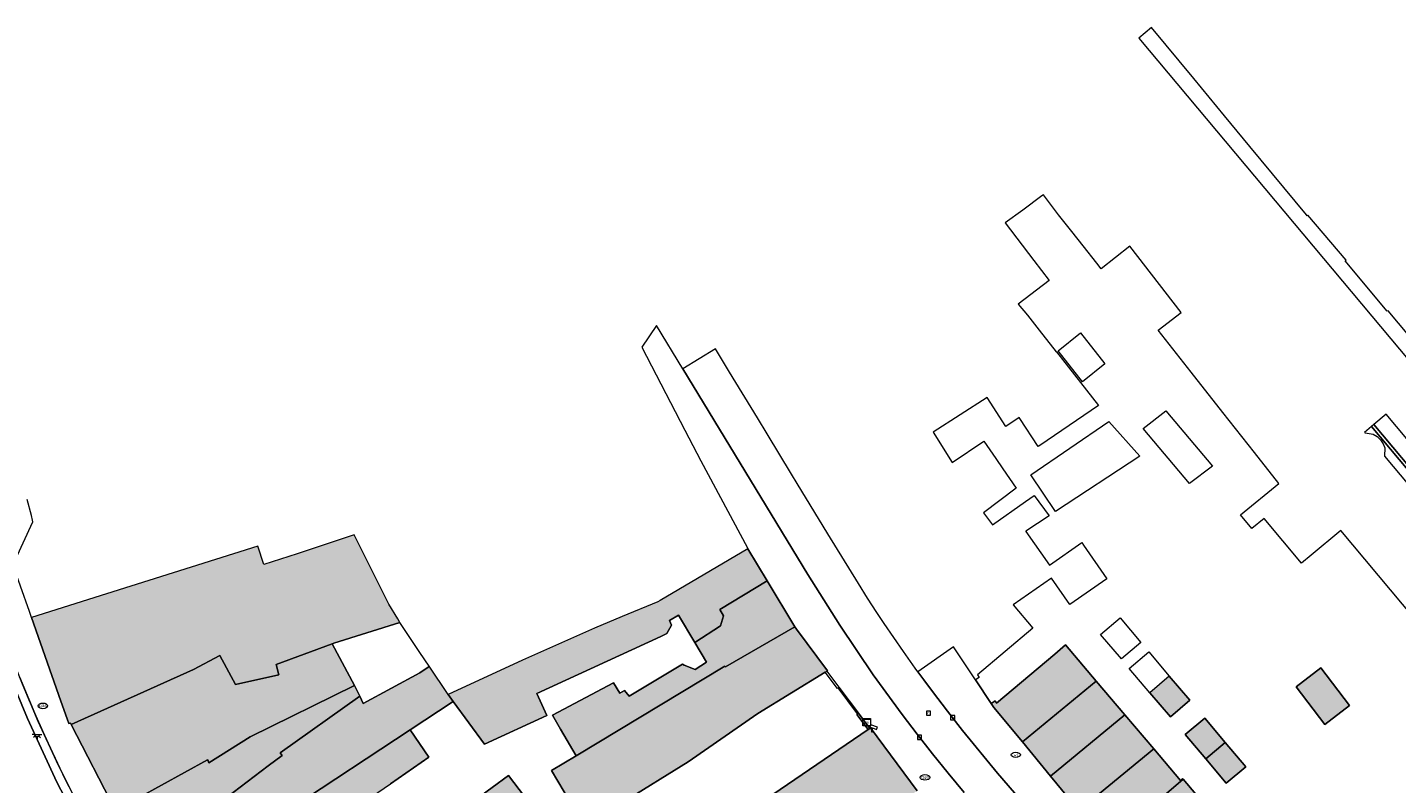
# Model space of a CAD drawing. Header units: metres. Extents: x 196496 to 197479, y 355139 to 356324.
# Tile 141 of 144: x 197117 to 197262, y 356217 to 356297. Entities that reach past the tile are written whole.
import ezdxf
from ezdxf.enums import TextEntityAlignment as Align

# ---------------------------------------------------------------- set-up
doc = ezdxf.new("R2010")
doc.units = ezdxf.units.M
doc.layers.get('0').update_dxf_attribs({"color": 252, "lineweight": 18})
for name, color, linetype, lineweight in [('B-WE-IE-MEUBILAIR_WEGMEUBILAIR-S', 252, 'Continuous', 18), ('B-WE-IE-TERREINAFSCHEIDING_KUNSTMATIG_MUUR-G', 252, 'IE-TERREINAFSCHEIDING-KUNSTMATIG-DICHT', 18), ('B-WE-IE-TERREINAFSCHEIDING_KUNSTMATIG_MUUR-GV', 252, 'Continuous', 18), ('B-WE-KL-DATA-S', 252, 'Continuous', 18), ('B-WE-KL-ET_LS_OV_LICHTPUNT-S', 252, 'Continuous', 18), ('B-WE-KL-GAS_PUT-S', 252, 'Continuous', 18), ('B-WE-KL-WATER-S', 252, 'Continuous', 18), ('B-WE-OG-BEBOUWING-GV', 252, 'Continuous', 18), ('B-WE-OG-TERREIN_ERF-GV', 252, 'Continuous', 18), ('B-WE-RI-GWA_KOLK-S', 252, 'Continuous', 18), ('B-WE-RI-GWA_RIOOLPUT-S', 252, 'Continuous', 18), ('B-WE-RI-HWA_GOOT_LIJNGOOT-G', 252, 'Continuous', 18), ('B-WE-VH-VERHARDING_BETONSTRAATSTEEN-GV', 252, 'Continuous', 18), ('B-WE-VH-VERHARDING_OPEN-GV', 252, 'Continuous', 18), ('B-WE-VH-VERHARDING_STRAATBAKSTEEN-GV', 252, 'Continuous', 18), ('B-WE-VH-VERHARDING_TEGEL-GV', 252, 'Continuous', 18)]:
    doc.layers.add(name, color=color, linetype=linetype, lineweight=lineweight)
doc.layers.add('X-XX-AL-PRESENTATIE_GEBOUW3-V', color=7, linetype='Continuous', lineweight=18, true_color=0xf0f0f0)
doc.styles.add('NLCS-ISO', font='NLCS-ISO.ttf')
doc.linetypes.add('IE-TERREINAFSCHEIDING-KUNSTMATIG-DICHT', pattern='A,8,-1,[82,NLCS.SHX,S=0.75,R=90,X=0,Y=0],-1', length=10)

# ---------------------------------------------------------------- blocks, each defined once
blk = doc.blocks.new('SKL-DATA_SIGNAAL_CAIKAST-SO')
at = {"color": 0, "linetype": 'ByBlock', "lineweight": 18}
for points in [[(-2, 2), (2, 2), (2, 1.68), (-2, 1.68)], [(-2, 1.52), (2, 1.52), (2, -2), (-2, -2)]]:
    blk.add_lwpolyline(points, close=True, dxfattribs=at)
at = {"color": 0, "linetype": 'ByBlock', "lineweight": 18, "style": 'NLCS-ISO'}
blk.add_text('cai', height=1.5, dxfattribs=at).set_placement((0, 0), align=Align.MIDDLE_CENTER)
blk = doc.blocks.new('SKL-WATER_WATERLEIDINGPUT-SO')
at = {"color": 0, "linetype": 'ByBlock', "lineweight": 18}
blk.add_ellipse((0, 0), major_axis=(2.5, 0), ratio=0.54, dxfattribs=at)
at = {"color": 0, "linetype": 'ByBlock', "lineweight": 18, "style": 'NLCS-ISO'}
blk.add_text('wl', height=1.5, dxfattribs=at).set_placement((0, 0), align=Align.MIDDLE_CENTER)
blk = doc.blocks.new('SRI-KOLK-SO')
at = {"color": 0, "linetype": 'ByBlock', "lineweight": 18}
blk.add_lwpolyline([(-1.125, -1.125), (1.125, -1.125), (1.125, 1.125), (-1.125, 1.125)], close=True, dxfattribs=at)
at = {"color": 0, "linetype": 'ByBlock', "lineweight": 18, "style": 'NLCS-ISO'}
blk.add_text('k', height=1.5, dxfattribs=at).set_placement((0, 0), align=Align.MIDDLE_CENTER)
blk = doc.blocks.new('SKL-GAS_PUT-SO')
at = {"color": 0, "linetype": 'ByBlock', "lineweight": 18}
blk.add_ellipse((0, 0), major_axis=(2.5, 0), ratio=0.601255, dxfattribs=at)
at = {"color": 0, "linetype": 'ByBlock', "lineweight": 18, "style": 'NLCS-ISO'}
blk.add_text('gas', height=1.8, dxfattribs=at).set_placement((0.12, 0.3), align=Align.MIDDLE_CENTER)
blk = doc.blocks.new('SRI-PUT_INSPECTIEPUT_RIOOLPUT-SO')
at = {"color": 0, "linetype": 'ByBlock', "lineweight": 18}
blk.add_lwpolyline([(-1.12, -1.12), (1.12, -1.12), (1.12, 1.12), (-1.12, 1.12)], close=True, dxfattribs=at)
at = {"color": 0, "linetype": 'ByBlock', "lineweight": 18, "style": 'NLCS-ISO'}
blk.add_text('r', height=1.5, dxfattribs=at).set_placement((0, 0.28), align=Align.MIDDLE_CENTER)
blk = doc.blocks.new('SIE-WEG_CAMERA-SO')
at = {"color": 0, "linetype": 'ByBlock', "lineweight": 18}
blk.add_lwpolyline([(-1.22, 0.41), (-1.22, -1.92), (-0.72, -1.92), (-0.72, 0.25), (1.55, -0.53), (1.95, 0.66), (-1.6, 1.86), (-2, 0.68)], close=True, dxfattribs=at)
blk = doc.blocks.new('SKL-ET_OV_LICHTPUNT-SO')
at = {"color": 0, "linetype": 'ByBlock', "lineweight": 18}
for points in [[(-1.25, 0), (-2.5, 0)], [(1.25, 0), (2.5, 0)], [(-0.92, -0.85), (-1.83, -1.7)], [(0, -1.25), (0, -2.5)], [(0.92, -0.85), (1.83, -1.7)]]:
    blk.add_lwpolyline(points, dxfattribs=at)
blk.add_lwpolyline([(0, 0), (1.25, 0, -1), (-1.25, 0)], format="xyb", close=True, dxfattribs=at)

msp = doc.modelspace()

# ---------------------------------------------------------------- hatches: boundary and pattern name
at = {"layer": 'X-XX-AL-PRESENTATIE_GEBOUW3-V'}
for points in [[(197120.237, 356225.323), (197120.897, 356223.446), (197121.071, 356222.951), (197121.232, 356222.985), (197121.304, 356222.845), (197134.281, 356228.666), (197137.052, 356230.138), (197138.732, 356227.09), (197143.301, 356228.11), (197143.017, 356229.182), (197148.962, 356231.383), (197149.132, 356231.446), (197156.124, 356233.65), (197155.887, 356234.038), (197154.962, 356235.572), (197151.295, 356242.856), (197151.269, 356242.906), (197145.239, 356240.921), (197141.724, 356239.764), (197141.088, 356241.718), (197125.05, 356236.661), (197117.129, 356234.163)], [(197195.003, 356238.06), (197192.966, 356241.44), (197183.655, 356235.976), (197183.409, 356235.832), (197179.656, 356234.254), (197176.721, 356233.02), (197169.113, 356229.653), (197161.214, 356226.023), (197161.754, 356225.279), (197165.063, 356220.741), (197171.689, 356223.791), (197170.613, 356226.128), (197183.729, 356232.166), (197184.392, 356232.471), (197184.88, 356233.339), (197184.642, 356233.854), (197185.618, 356234.424), (197187.328, 356231.532), (197190.051, 356233.271), (197190.392, 356234.324), (197189.999, 356235.011)], [(197187.328, 356231.532), (197188.575, 356229.424), (197187.388, 356228.647), (197186.215, 356229.134), (197186.034, 356229.209), (197180.376, 356225.822), (197179.905, 356226.452), (197179.389, 356226.141), (197178.734, 356227.239), (197172.266, 356223.825), (197173.12, 356222.358), (197174.773, 356219.519), (197190.529, 356229.021), (197190.589, 356228.931), (197197.936, 356233.191), (197195.003, 356238.06), (197189.999, 356235.011), (197190.392, 356234.324), (197190.051, 356233.271)], [(197201.134, 356228.389), (197201.313, 356228.5), (197201.37, 356228.535), (197198.092, 356232.933), (197197.936, 356233.191), (197190.589, 356228.931), (197190.529, 356229.021), (197174.773, 356219.519), (197172.174, 356217.984), (197175.522, 356212.314), (197175.641, 356212.112), (197179.671, 356214.567), (197186.644, 356218.884), (197194.015, 356223.99)], [(197138.732, 356227.09), (197137.052, 356230.138), (197134.281, 356228.666), (197121.304, 356222.845), (197126.008, 356213.736), (197135.741, 356219.098), (197135.818, 356218.976), (197135.902, 356218.787), (197140.26, 356221.519), (197151.307, 356226.984), (197148.962, 356231.383), (197143.017, 356229.182), (197143.301, 356228.11)], [(197222.014, 356220.995), (197229.832, 356227.443), (197226.597, 356231.265), (197225.445, 356230.297), (197219.275, 356225.114), (197219.123, 356225.337), (197218.716, 356225.06), (197219.008, 356224.632)], [(197158.217, 356228.295), (197152.244, 356225.062), (197151.865, 356225.838), (197143.433, 356219.837), (197143.665, 356219.543), (197142.179, 356218.476), (197137.723, 356215.068), (197128.89, 356208.668), (197128.941, 356208.578), (197131.149, 356205.436), (197137.317, 356209.883), (197137.933, 356209.161), (197142.933, 356212.761), (197144.673, 356214.001), (197157.215, 356222.27), (197161.754, 356225.279), (197161.214, 356226.023), (197159.219, 356229.001), (197159.202, 356228.989)], [(197250.982, 356226.819), (197254.017, 356222.841), (197256.651, 356224.851), (197253.623, 356228.829)], [(197140.26, 356221.519), (197135.902, 356218.787), (197135.818, 356218.976), (197135.741, 356219.098), (197126.008, 356213.736), (197126.062, 356213.632), (197128.89, 356208.668), (197137.723, 356215.068), (197142.179, 356218.476), (197143.665, 356219.543), (197143.433, 356219.837), (197151.865, 356225.838), (197151.307, 356226.984)], [(197229.832, 356227.443), (197222.014, 356220.995), (197225, 356217.377), (197232.864, 356223.862)], [(197235.505, 356226.208), (197237.683, 356223.643), (197239.748, 356225.397), (197237.57, 356227.962)], [(197232.864, 356223.862), (197225, 356217.377), (197227.992, 356213.752), (197235.919, 356220.253)], [(197205.682, 356222.313), (197195.614, 356215.426), (197190.989, 356212.457), (197191.591, 356211.519), (197188.371, 356209.452), (197184.868, 356207.28), (197184.797, 356207.379), (197177.946, 356202.985), (197176.48, 356205.136), (197170.048, 356200.563), (197165.837, 356197.628), (197159.867, 356193.509), (197159.798, 356193.636), (197155.661, 356190.652), (197155.601, 356190.742), (197151.922, 356188.129), (197151.835, 356188.279), (197146.049, 356184.036), (197150.598, 356177.959), (197161.296, 356186.134), (197162.779, 356184.201), (197167.148, 356187.421), (197168.405, 356185.678), (197175.412, 356190.933), (197178.841, 356193.595), (197182.528, 356196.613), (197182.639, 356196.704), (197182.196, 356197.35), (197200.075, 356209.266), (197200.356, 356208.942), (197203.117, 356210.748), (197210.865, 356215.816), (197205.929, 356222.483), (197205.855, 356222.432)], [(197241.424, 356219.197), (197243.495, 356220.945), (197241.32, 356223.521), (197239.249, 356221.773)], [(197135.145, 356199.749), (197148.193, 356209.214), (197146.96, 356210.972), (197155.14, 356216.542), (197159.176, 356219.396), (197157.215, 356222.27), (197144.673, 356214.001), (197142.933, 356212.761), (197137.933, 356209.161), (197137.317, 356209.883), (197131.149, 356205.436)], [(197243.495, 356220.945), (197241.424, 356219.197), (197243.598, 356216.621), (197245.669, 356218.369)], [(197235.919, 356220.253), (197227.992, 356213.752), (197230.957, 356210.159), (197230.991, 356210.121), (197239.05, 356217.037), (197238.981, 356217.119), (197238.74, 356216.921)], [(197171.002, 356212.801), (197170.226, 356214.007), (197168.74, 356215.956), (197167.612, 356217.436), (197164.168, 356214.89), (197167.403, 356210.087)], [(197230.991, 356210.121), (197234.146, 356206.61), (197242.097, 356213.433), (197239.05, 356217.037)]]:
    msp.add_hatch(color=256, dxfattribs=at).paths.add_polyline_path(points)

# ---------------------------------------------------------------- linework, layer by layer
at = {"layer": 'B-WE-IE-TERREINAFSCHEIDING_KUNSTMATIG_MUUR-G', "ltscale": 0.2, "flags": 128}
for points in [[(197205.682, 356222.313), (197204.488, 356223.907), (197204.572, 356223.97)], [(197204.572, 356223.97), (197204.657, 356224.033)], [(197205.855, 356222.432), (197204.657, 356224.033)]]:
    msp.add_lwpolyline(points, dxfattribs=at)
at = {"layer": 'B-WE-IE-TERREINAFSCHEIDING_KUNSTMATIG_MUUR-GV', "flags": 128}
msp.add_lwpolyline([(197205.682, 356222.313), (197205.855, 356222.432), (197204.657, 356224.033), (197204.572, 356223.97), (197204.488, 356223.907)], close=True, dxfattribs=at)
at = {"layer": 'B-WE-OG-BEBOUWING-GV', "flags": 128}
for points in [[(197120.237, 356225.323), (197120.897, 356223.446), (197121.071, 356222.951), (197121.232, 356222.985), (197121.304, 356222.845), (197134.281, 356228.666), (197137.052, 356230.138), (197138.732, 356227.09), (197143.301, 356228.11), (197143.017, 356229.182), (197148.962, 356231.383), (197149.132, 356231.446), (197156.124, 356233.65), (197155.887, 356234.038), (197154.962, 356235.572), (197151.295, 356242.856), (197151.269, 356242.906), (197145.239, 356240.921), (197141.724, 356239.764), (197141.088, 356241.718), (197125.05, 356236.661), (197117.129, 356234.163)], [(197195.003, 356238.06), (197192.966, 356241.44), (197183.655, 356235.976), (197183.409, 356235.832), (197179.656, 356234.254), (197176.721, 356233.02), (197169.113, 356229.653), (197161.214, 356226.023), (197161.754, 356225.279), (197165.063, 356220.741), (197171.689, 356223.791), (197170.613, 356226.128), (197183.729, 356232.166), (197184.392, 356232.471), (197184.88, 356233.339), (197184.642, 356233.854), (197185.618, 356234.424), (197187.328, 356231.532), (197190.051, 356233.271), (197190.392, 356234.324), (197189.999, 356235.011)], [(197187.328, 356231.532), (197188.575, 356229.424), (197187.388, 356228.647), (197186.215, 356229.134), (197186.034, 356229.209), (197180.376, 356225.822), (197179.905, 356226.452), (197179.389, 356226.141), (197178.734, 356227.239), (197172.266, 356223.825), (197173.12, 356222.358), (197174.773, 356219.519), (197190.529, 356229.021), (197190.589, 356228.931), (197197.936, 356233.191), (197195.003, 356238.06), (197189.999, 356235.011), (197190.392, 356234.324), (197190.051, 356233.271)], [(197201.134, 356228.389), (197201.313, 356228.5), (197201.37, 356228.535), (197198.092, 356232.933), (197197.936, 356233.191), (197190.589, 356228.931), (197190.529, 356229.021), (197174.773, 356219.519), (197172.174, 356217.984), (197175.522, 356212.314), (197175.641, 356212.112), (197179.671, 356214.567), (197186.644, 356218.884), (197194.015, 356223.99)], [(197138.732, 356227.09), (197137.052, 356230.138), (197134.281, 356228.666), (197121.304, 356222.845), (197126.008, 356213.736), (197135.741, 356219.098), (197135.818, 356218.976), (197135.902, 356218.787), (197140.26, 356221.519), (197151.307, 356226.984), (197148.962, 356231.383), (197143.017, 356229.182), (197143.301, 356228.11)], [(197222.014, 356220.995), (197229.832, 356227.443), (197226.597, 356231.265), (197225.445, 356230.297), (197219.275, 356225.114), (197219.123, 356225.337), (197218.716, 356225.06), (197219.008, 356224.632)], [(197158.217, 356228.295), (197152.244, 356225.062), (197151.865, 356225.838), (197143.433, 356219.837), (197143.665, 356219.543), (197142.179, 356218.476), (197137.723, 356215.068), (197128.89, 356208.668), (197128.941, 356208.578), (197131.149, 356205.436), (197137.317, 356209.883), (197137.933, 356209.161), (197142.933, 356212.761), (197144.673, 356214.001), (197157.215, 356222.27), (197161.754, 356225.279), (197161.214, 356226.023), (197159.219, 356229.001), (197159.202, 356228.989)], [(197250.982, 356226.819), (197254.017, 356222.841), (197256.651, 356224.851), (197253.623, 356228.829)], [(197140.26, 356221.519), (197135.902, 356218.787), (197135.818, 356218.976), (197135.741, 356219.098), (197126.008, 356213.736), (197126.062, 356213.632), (197128.89, 356208.668), (197137.723, 356215.068), (197142.179, 356218.476), (197143.665, 356219.543), (197143.433, 356219.837), (197151.865, 356225.838), (197151.307, 356226.984)], [(197229.832, 356227.443), (197222.014, 356220.995), (197225, 356217.377), (197232.864, 356223.862)], [(197235.505, 356226.208), (197237.683, 356223.643), (197239.748, 356225.397), (197237.57, 356227.962)], [(197232.864, 356223.862), (197225, 356217.377), (197227.992, 356213.752), (197235.919, 356220.253)], [(197241.424, 356219.197), (197243.495, 356220.945), (197241.32, 356223.521), (197239.249, 356221.773)], [(197135.145, 356199.749), (197148.193, 356209.214), (197146.96, 356210.972), (197155.14, 356216.542), (197159.176, 356219.396), (197157.215, 356222.27), (197144.673, 356214.001), (197142.933, 356212.761), (197137.933, 356209.161), (197137.317, 356209.883), (197131.149, 356205.436)], [(197243.495, 356220.945), (197241.424, 356219.197), (197243.598, 356216.621), (197245.669, 356218.369)], [(197235.919, 356220.253), (197227.992, 356213.752), (197230.957, 356210.159), (197230.991, 356210.121), (197239.05, 356217.037), (197238.981, 356217.119), (197238.74, 356216.921)], [(197171.002, 356212.801), (197170.226, 356214.007), (197168.74, 356215.956), (197167.612, 356217.436), (197164.168, 356214.89), (197167.403, 356210.087)], [(197230.991, 356210.121), (197234.146, 356206.61), (197242.097, 356213.433), (197239.05, 356217.037)]]:
    msp.add_lwpolyline(points, close=True, dxfattribs=at)
msp.add_lwpolyline([(197210.865, 356215.816), (197205.929, 356222.483), (197205.855, 356222.432), (197205.682, 356222.313), (197195.614, 356215.426)], dxfattribs=at)
at = {"layer": 'B-WE-OG-TERREIN_ERF-GV', "flags": 128}
msp.add_lwpolyline([(197175.522, 356212.314), (197172.174, 356217.984), (197174.773, 356219.519), (197173.12, 356222.358), (197172.266, 356223.825), (197178.734, 356227.239), (197179.389, 356226.141), (197179.905, 356226.452), (197180.376, 356225.822), (197186.034, 356229.209), (197186.215, 356229.134), (197187.388, 356228.647), (197188.575, 356229.424), (197187.328, 356231.532), (197185.618, 356234.424), (197184.642, 356233.854), (197184.88, 356233.339), (197184.392, 356232.471), (197183.729, 356232.166), (197170.613, 356226.128), (197171.689, 356223.791), (197165.063, 356220.741), (197161.754, 356225.279), (197157.215, 356222.27), (197159.176, 356219.396), (197155.14, 356216.542)], dxfattribs=at)
for points in [[(197151.865, 356225.838), (197152.244, 356225.062), (197158.217, 356228.295), (197159.202, 356228.989), (197159.219, 356229.001), (197158.238, 356230.464), (197156.124, 356233.65), (197149.132, 356231.446), (197148.962, 356231.383), (197151.307, 356226.984)], [(197195.614, 356215.426), (197205.682, 356222.313), (197204.488, 356223.907), (197204.572, 356223.97), (197202.517, 356226.716), (197202.433, 356226.653), (197201.134, 356228.389), (197194.015, 356223.99), (197186.644, 356218.884), (197179.671, 356214.567), (197184.797, 356207.379), (197184.868, 356207.28), (197188.371, 356209.452), (197191.591, 356211.519), (197190.989, 356212.457)], [(197168.74, 356215.956), (197170.226, 356214.007), (197171.546, 356214.948), (197173.156, 356212.69), (197171.781, 356211.709), (197171.002, 356212.801), (197167.403, 356210.087), (197164.168, 356214.89), (197167.612, 356217.436)]]:
    msp.add_lwpolyline(points, close=True, dxfattribs=at)
at = {"layer": 'B-WE-RI-HWA_GOOT_LIJNGOOT-G'}
for points in [[(197112.282, 356237.493, 0.0897602), (197140.424, 356186.211)], [(197112.282, 356237.493, 0.0897602), (197140.424, 356186.211)], [(197106.675, 356235.672, 0.0890217), (197135.78, 356182.646)], [(197106.675, 356235.672, 0.0890217), (197135.78, 356182.646)]]:
    msp.add_lwpolyline(points, format="xyb", dxfattribs=at)
at = {"layer": 'B-WE-RI-HWA_GOOT_LIJNGOOT-G', "flags": 128}
for points in [[(197115.836, 356227.878), (197117.837, 356223.158)], [(197117.837, 356223.158), (197119.983, 356218.504)], [(197119.983, 356218.504), (197122.274, 356213.918)]]:
    msp.add_lwpolyline(points, dxfattribs=at)
at = {"layer": 'B-WE-VH-VERHARDING_BETONSTRAATSTEEN-GV', "flags": 128}
msp.add_lwpolyline([(197296.831, 356209.215), (197297.061, 356209.41), (197274.962, 356235.811), (197259.21, 356254.584), (197258.988, 356254.395), (197274.728, 356235.626)], close=True, dxfattribs=at)
at = {"layer": 'B-WE-VH-VERHARDING_OPEN-GV', "flags": 128}
for points in [[(197223.209, 356213.266), (197219.382, 356217.677), (197215.687, 356222.199), (197214.074, 356224.259), (197212.489, 356226.34), (197211.581, 356227.561), (197210.957, 356228.417), (197210.681, 356228.796), (197209.416, 356230.575), (197208.393, 356232.052), (197207.388, 356233.539), (197206.622, 356234.698), (197205.632, 356236.227), (197204.659, 356237.767), (197201.426, 356243.033), (197198.178, 356248.334), (197197.569, 356249.327), (197194.988, 356253.596), (197193.957, 356255.302), (197191.027, 356260.147), (197189.542, 356262.603), (197186.061, 356260.499), (197199.291, 356238.703), (197202.676, 356233.346), (197206.228, 356228.113), (197209.297, 356223.883), (197210.88, 356221.803), (197212.491, 356219.746), (197214.152, 356217.685), (197215.843, 356215.648)], [(197113.889, 356230.292), (197116.697, 356223.461), (197119.815, 356216.75), (197123.233, 356210.178)], [(197123.233, 356210.178), (197119.815, 356216.75), (197116.697, 356223.461), (197113.889, 356230.292)], [(197122.274, 356213.918), (197119.983, 356218.504), (197117.837, 356223.158), (197115.836, 356227.878)]]:
    msp.add_lwpolyline(points, dxfattribs=at)
msp.add_lwpolyline([(197202.517, 356226.716), (197204.572, 356223.97), (197204.657, 356224.033), (197202.601, 356226.779)], close=True, dxfattribs=at)
at = {"layer": 'B-WE-VH-VERHARDING_STRAATBAKSTEEN-GV', "flags": 128}
for points in [[(197267.509, 356229.296), (197255.729, 356243.364), (197252.584, 356240.748), (197251.575, 356239.908), (197247.611, 356244.659), (197246.294, 356243.575), (197245.098, 356245.046), (197249.154, 356248.354), (197246.578, 356251.63), (197243.246, 356255.866), (197239.897, 356260.126), (197236.399, 356264.573), (197238.841, 356266.467), (197233.397, 356273.483), (197230.372, 356271.083), (197229.908, 356271.686), (197228.455, 356273.509), (197227.245, 356275.027), (197225.852, 356276.775), (197224.236, 356278.904), (197224.072, 356278.785), (197222.05, 356277.266), (197220.203, 356275.932), (197223.219, 356271.963), (197224.848, 356269.82), (197221.564, 356267.324), (197222.55, 356266.183), (197223.807, 356264.572), (197225.598, 356262.276), (197225.612, 356262.287), (197230.088, 356256.602), (197223.845, 356252.376), (197223.67, 356252.265), (197221.751, 356255.233), (197221.691, 356255.326), (197220.256, 356254.398), (197218.272, 356257.466), (197212.562, 356253.769), (197214.582, 356250.577), (197217.944, 356252.841), (197219.209, 356250.988), (197219.949, 356249.914), (197221.372, 356247.85), (197217.882, 356245.235), (197218.837, 356243.979), (197222.333, 356246.454), (197223.269, 356247.096), (197224.85, 356244.936), (197222.378, 356243.29), (197222.392, 356243.27), (197224.881, 356239.704), (197228.294, 356242.087), (197228.472, 356241.832), (197230.965, 356238.26), (197227.027, 356235.53), (197225.088, 356238.326), (197221.037, 356235.518), (197223.132, 356233.022), (197217.263, 356228.1), (197217.447, 356227.803), (197217.05, 356227.557), (197218.716, 356225.06), (197219.123, 356225.337), (197219.275, 356225.114), (197225.445, 356230.297), (197226.597, 356231.265), (197229.832, 356227.443), (197232.864, 356223.862), (197235.919, 356220.253), (197238.74, 356216.921), (197238.981, 356217.119), (197239.05, 356217.037), (197242.097, 356213.433)], [(197215.843, 356215.648), (197214.152, 356217.685), (197212.491, 356219.746), (197210.88, 356221.803), (197209.297, 356223.883), (197206.228, 356228.113), (197202.676, 356233.346), (197199.291, 356238.703), (197186.061, 356260.499), (197183.292, 356265.061), (197181.738, 356262.763), (197186.264, 356253.983), (197187.983, 356250.763), (197192.907, 356241.538), (197192.966, 356241.44), (197195.003, 356238.06), (197197.936, 356233.191), (197198.092, 356232.933), (197201.37, 356228.535), (197201.313, 356228.5), (197202.601, 356226.779), (197204.657, 356224.033), (197205.855, 356222.432), (197205.929, 356222.483), (197210.865, 356215.816)], [(197263.969, 356251.567), (197260.511, 356255.698), (197259.21, 356254.584), (197274.962, 356235.811)], [(197274.728, 356235.626), (197258.988, 356254.395), (197258.243, 356253.757), (197258.294, 356253.709), (197259.155, 356253.56), (197259.577, 356253.324), (197259.942, 356252.984), (197260.212, 356252.565), (197260.369, 356252.108), (197260.363, 356251.234), (197266.229, 356244.234)], [(197115.421, 356240.305), (197117.273, 356244.282), (197117.223, 356244.473), (197117.224, 356244.474), (197117.103, 356244.958), (197116.675, 356246.662)], [(197126.008, 356213.736), (197121.304, 356222.845), (197121.232, 356222.985), (197121.071, 356222.951), (197120.897, 356223.446), (197120.237, 356225.323), (197117.129, 356234.163), (197116.902, 356234.809), (197115.014, 356240.179)], [(197227.992, 356213.752), (197225, 356217.377), (197222.014, 356220.995), (197219.008, 356224.632), (197218.716, 356225.06), (197217.05, 356227.557), (197214.715, 356231.071), (197210.957, 356228.417), (197211.581, 356227.561), (197212.489, 356226.34), (197214.074, 356224.259), (197215.687, 356222.199), (197219.382, 356217.677), (197223.209, 356213.266)], [(197115.836, 356227.878), (197117.837, 356223.158), (197119.983, 356218.504), (197122.274, 356213.918)]]:
    msp.add_lwpolyline(points, dxfattribs=at)
for points in [[(197228.396, 356259.122), (197225.788, 356262.399), (197228.153, 356264.282), (197230.761, 356261.004)], [(197234.815, 356254.158), (197237.206, 356256.04), (197242.146, 356250.198), (197239.716, 356248.355)], [(197231.172, 356254.916), (197234.463, 356251.225), (197225.536, 356245.4), (197222.914, 356249.271)], [(197230.299, 356232.38), (197232.37, 356234.129), (197234.56, 356231.506), (197232.494, 356229.781)], [(197237.57, 356227.962), (197239.748, 356225.397), (197237.683, 356223.643), (197235.505, 356226.208), (197233.326, 356228.773), (197235.391, 356230.527)], [(197250.982, 356226.819), (197253.623, 356228.829), (197256.651, 356224.851), (197254.017, 356222.841)], [(197243.495, 356220.945), (197245.669, 356218.369), (197243.598, 356216.621), (197241.424, 356219.197), (197239.249, 356221.773), (197241.32, 356223.521)]]:
    msp.add_lwpolyline(points, close=True, dxfattribs=at)
at = {"layer": 'B-WE-VH-VERHARDING_TEGEL-GV', "flags": 128}
msp.add_lwpolyline([(197268.392, 356257.496), (197260.733, 356266.635), (197260.631, 356266.585), (197256.175, 356271.906), (197256.288, 356271.999), (197252.218, 356276.761), (197252.153, 356276.696), (197252.077, 356276.788), (197246.109, 356284.017), (197243.422, 356287.272), (197240.164, 356291.218), (197235.698, 356296.629), (197234.356, 356295.482), (197276.374, 356245.333)], dxfattribs=at)

# ---------------------------------------------------------------- block references
at = {"layer": 'B-WE-IE-MEUBILAIR_WEGMEUBILAIR-S', "xscale": 0.2, "yscale": 0.2, "zscale": 0.2}
msp.add_blockref('SIE-WEG_CAMERA-SO', (197206.278, 356222.432), dxfattribs=at)
msp.add_blockref('SIE-WEG_CAMERA-SO', (197206.278, 356222.432), dxfattribs=at)
at = {"layer": 'B-WE-KL-DATA-S', "xscale": 0.2, "yscale": 0.2, "zscale": 0.2}
msp.add_blockref('SKL-DATA_SIGNAAL_CAIKAST-SO', (197205.519, 356223.084), dxfattribs=at)
at = {"layer": 'B-WE-KL-ET_LS_OV_LICHTPUNT-S', "xscale": 0.2, "yscale": 0.2, "zscale": 0.2}
msp.add_blockref('SKL-ET_OV_LICHTPUNT-SO', (197117.706, 356221.789), dxfattribs=at)
at = {"layer": 'B-WE-KL-GAS_PUT-S', "xscale": 0.2, "yscale": 0.2, "zscale": 0.2}
for p in [(197118.324, 356224.804), (197211.706, 356217.242)]:
    msp.add_blockref('SKL-GAS_PUT-SO', p, dxfattribs=at)
at = {"layer": 'B-WE-KL-WATER-S', "xscale": 0.2, "yscale": 0.2, "zscale": 0.2}
msp.add_blockref('SKL-WATER_WATERLEIDINGPUT-SO', (197221.314, 356219.626), dxfattribs=at)
at = {"layer": 'B-WE-RI-GWA_KOLK-S', "xscale": 0.2, "yscale": 0.2, "zscale": 0.2}
for p in [(197214.644, 356223.569), (197211.123, 356221.478)]:
    msp.add_blockref('SRI-KOLK-SO', p, dxfattribs=at)
at = {"layer": 'B-WE-RI-GWA_RIOOLPUT-S', "xscale": 0.2, "yscale": 0.2, "zscale": 0.2}
msp.add_blockref('SRI-PUT_INSPECTIEPUT_RIOOLPUT-SO', (197212.072, 356224.037), dxfattribs=at)

doc.saveas('drawing.dxf')
